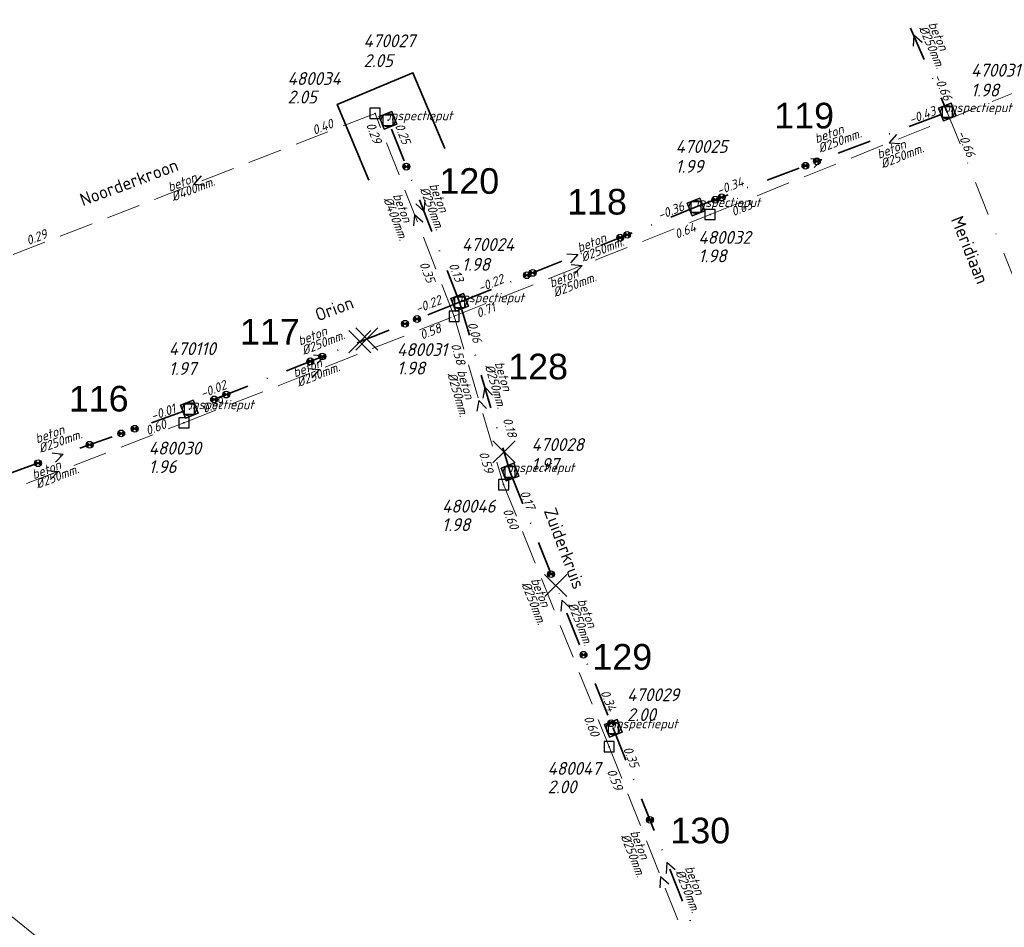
# Model space of a CAD drawing. Header units: metres. Extents: x 152202 to 157341, y 461610 to 468701.
# Tile 111 of 238: x 154754 to 154897, y 464004 to 464137. Entities that reach past the tile are written whole.
import ezdxf
from ezdxf.enums import TextEntityAlignment as Align

# ---------------------------------------------------------------- set-up
doc = ezdxf.new("R2010")
doc.units = ezdxf.units.M
doc.header["$PDMODE"] = 64
doc.header["$PDSIZE"] = 1.5
doc.linetypes.add('RI-HWA', pattern=[7.4, 5, -2.4])
doc.linetypes.add('RI-VWA', pattern=[11, 5, -3, 0, -3])
doc.layers.get('0').update_dxf_attribs({"linetype": 'CONTINUOUS'})
doc.layers.get('DEFPOINTS').update_dxf_attribs({"linetype": 'CONTINUOUS'})
for name, color, linetype, lineweight in [('B-OI-RI-HWA-BOB-T18', 150, 'CONTINUOUS', 18), ('B-OI-RI-HWA-MATERIAAL-T18', 150, 'CONTINUOUS', 18), ('B-OI-RI-HWA-PUTDEKSELHOOGTE-T25', 150, 'CONTINUOUS', 25), ('B-OI-RI-HWA-PUTNUMMER-T25', 150, 'CONTINUOUS', 25), ('B-OI-RI-HWA_DIAMETER-T18', 150, 'CONTINUOUS', 18), ('B-OI-RI-HWA_RIOOLPUT-S', 150, 'CONTINUOUS', 25), ('B-OI-RI-HWA_TRANSPORTLEIDING-G', 150, 'RI-HWA', 18), ('B-OI-RI-STROOMRICHTING-S', 252, 'CONTINUOUS', 25), ('B-OI-RI-VWA-BOB-T18', 34, 'CONTINUOUS', 18), ('B-OI-RI-VWA_TRANSPORTLEIDING-G', 34, 'RI-VWA', 18), ('B-RO-OG-TOPOGRAFIE-T18', 2, 'CONTINUOUS', 18), ('N-OI-RI-STROOMRICHTING-S', 252, 'CONTINUOUS', 25), ('N-OI-RI-T50', 130, 'CONTINUOUS', 50), ('N-OI-RI-VRIJVERVAL_HULPSTUK-S', 210, 'CONTINUOUS', 25), ('N-OI-RI-VRIJVERVAL_HULPSTUK-S-GESLOTEN', 190, 'CONTINUOUS', 25), ('N-OI-RI-VWA-BOB-T18', 36, 'CONTINUOUS', 18), ('N-OI-RI-VWA-DIAMETER-T18', 36, 'CONTINUOUS', 18), ('N-OI-RI-VWA-MATERIAAL-T18', 36, 'CONTINUOUS', 18), ('N-OI-RI-VWA_PUTDEKSELHOOGTE-T25', 36, 'CONTINUOUS', 25), ('N-OI-RI-VWA_PUTNUMMER-T25', 36, 'CONTINUOUS', 25), ('N-OI-RI-VWA_RIOOLPUT-S', 36, 'CONTINUOUS', 25), ('N-OI-RI-VWA_TRANSPORTLEIDING-G', 36, 'RI-VWA', 35), ('N-RO-KG-GRENS_WERK-G', 7, 'XX-WERKGRENS', 35)]:
    doc.layers.add(name, color=color, linetype=linetype, lineweight=lineweight)
doc.styles.add('ARIAL', font='arial.ttf')
doc.styles.add('NLCS-ISO-M200-T18', font='NLCS-ISO.ttf', dxfattribs={"height": 360})
doc.styles.add('NLCS-ISO-M750-T18_CURSIEF', font='NLCS-ISO.ttf', dxfattribs={"oblique": 15, "height": 1.35})
doc.styles.add('NLCS-ISO-M750-T25_CURSIEF', font='NLCS-ISO.ttf', dxfattribs={"oblique": 15, "height": 1.875})
doc.linetypes.add('XX-WERKGRENS', pattern='A,0,[137,NLCS.SHX,S=0.1,R=0,X=-1.1,Y=-1.35],-6', length=6)

# ---------------------------------------------------------------- blocks, each defined once
blk = doc.blocks.new('ACMAP_ANN_TEMPLATE_vwa-diam')
at = {"style": 'NLCS-ISO-M750-T18_CURSIEF', "oblique": 15}
blk.add_attdef('vwa-diam', (0.3, -1.3), '', height=1.35, dxfattribs=at)
blk = doc.blocks.new('ACMAP_ANN_TEMPLATE_vwa-materiaal')
at = {"style": 'NLCS-ISO-M750-T18_CURSIEF', "oblique": 15}
blk.add_attdef('vwa-mat', (0.3, 0.2), '', height=1.35, dxfattribs=at)
blk = doc.blocks.new('ACMAP_ANN_TEMPLATE_vwa-nap-l')
at = {"style": 'NLCS-ISO-M750-T18_CURSIEF', "oblique": 15}
blk.add_attdef('vwa-nap-l', (3.3, 0.2), '', height=1.35, dxfattribs=at)
blk = doc.blocks.new('ACMAP_ANN_TEMPLATE_vwa-nap-r')
at = {"style": 'NLCS-ISO-M750-T18_CURSIEF', "oblique": 15}
blk.add_attdef('vwa-nap-r', (-5.6, 0.2), '', height=1.35, dxfattribs=at)
blk = doc.blocks.new('ACMAP_ANN_TEMPLATE_type knoop')
at = {"layer": 'DEFPOINTS', "style": 'NLCS-ISO-M750-T18_CURSIEF', "oblique": 15}
blk.add_attdef('type_knoop', (0, 0), '', height=1.35, dxfattribs=at)
blk = doc.blocks.new('ACMAP_ANN_TEMPLATE_vwa-puth')
at = {"style": 'NLCS-ISO-M750-T25_CURSIEF', "oblique": 15}
blk.add_attdef('vwa-puth', (-3, 5), '', height=1.88, dxfattribs=at)
blk = doc.blocks.new('ACMAP_ANN_TEMPLATE_vwa-putnr')
at = {"style": 'NLCS-ISO-M750-T25_CURSIEF', "oblique": 15}
blk.add_attdef('vaw-putnr', (-3, 7.9), '', height=1.88, dxfattribs=at)
blk = doc.blocks.new('ACMAP_ANN_TEMPLATE_hwa-diam')
at = {"style": 'NLCS-ISO-M750-T18_CURSIEF', "oblique": 15}
blk.add_attdef('hwa-diam', (-3.7, -1.3), '', height=1.35, dxfattribs=at)
blk = doc.blocks.new('ACMAP_ANN_TEMPLATE_hwa-materiaal')
at = {"style": 'NLCS-ISO-M750-T18_CURSIEF', "oblique": 15}
blk.add_attdef('hwa-mat', (-3.7, 0.2), '', height=1.35, dxfattribs=at)
blk = doc.blocks.new('ACMAP_ANN_TEMPLATE_hwa-nap-l')
at = {"style": 'NLCS-ISO-M750-T18_CURSIEF', "oblique": 15}
blk.add_attdef('hwa-nap-l', (3.3, 0.2), '', height=1.35, dxfattribs=at)
blk = doc.blocks.new('ACMAP_ANN_TEMPLATE_hwa-nap-r')
at = {"style": 'NLCS-ISO-M750-T18_CURSIEF', "oblique": 15}
blk.add_attdef('hwa-nap-r', (-5.6, 0.2), '', height=1.35, dxfattribs=at)
blk = doc.blocks.new('ACMAP_ANN_TEMPLATE_hwa-puth')
at = {"color": 0, "linetype": 'ByBlock', "style": 'NLCS-ISO-M750-T25_CURSIEF', "oblique": 15}
blk.add_attdef('hwa-puth', (-9, -6.8), '', height=1.88, dxfattribs=at)
blk = doc.blocks.new('ACMAP_ANN_TEMPLATE_hwa-putnr')
at = {"color": 0, "linetype": 'ByBlock', "style": 'NLCS-ISO-M750-T25_CURSIEF', "oblique": 15}
blk.add_attdef('hwa-putnr', (-9, -4.1), '', height=1.88, dxfattribs=at)
blk = doc.blocks.new('SRI-HULP')
h = blk.add_hatch(color=256)
h.dxf.hatch_style = 1
h.paths.add_polyline_path([(-0.71, 0.71, 0.198912), (-1, 0, 0.198912), (-0.71, -0.71), (0, 0)])
h = blk.add_hatch(color=256)
h.dxf.hatch_style = 1
h.paths.add_polyline_path([(1, 0, 0.198912), (0.71, 0.71), (0, 0), (0.71, -0.71, 0.198912)])
for p, q in [((-0.71, 0.71), (0.71, -0.71)), ((-0.71, -0.71), (0.71, 0.71))]:
    blk.add_line(p, q)
blk.add_circle((0, 0), 1)
blk = doc.blocks.new('SRI-HULP-B')
blk.add_line((-5.43, 5.4), (5.4, -5.4))
at = {"flags": 128}
blk.add_lwpolyline([(5.38, 5.42), (0, 0), (-5.4, -5.4)], dxfattribs=at)
blk = doc.blocks.new('B-SRI-PUT_VWA-SO')
at = {"flags": 128}
blk.add_lwpolyline([(-2, 2), (2, 2), (2, -2), (-2, -2)], close=True, dxfattribs=at)
at = {"lineweight": -3, "flags": 128}
blk.add_lwpolyline([(2, -2), (2, 2), (-2, 2), (-2, -2)], close=True, dxfattribs=at)
at = {"lineweight": -3}
blk.add_circle((0, 0), 2, dxfattribs=at)

msp = doc.modelspace()

# ---------------------------------------------------------------- linework, layer by layer
at = {"layer": 'B-OI-RI-HWA_RIOOLPUT-S'}
for p in [(154805.5, 464123.06), (154854.46, 464108.28), (154817.06, 464093.41), (154777.55, 464077.83), (154824.28, 464068.81), (154839.71, 464030.49)]:
    msp.add_point(p, dxfattribs=at)
at = {"layer": 'B-OI-RI-HWA_TRANSPORTLEIDING-G'}
for p, q in [((154854.46, 464108.28), (154906.82, 464129.26)), ((154805.5, 464123.06), (154752.5, 464102.4)), ((154817.06, 464093.41), (154805.5, 464123.06)), ((154817.06, 464093.41), (154854.46, 464108.28)), ((154777.55, 464077.83), (154817.06, 464093.41)), ((154817.06, 464093.41), (154824.28, 464068.81)), ((154740.75, 464063.61), (154777.55, 464077.83)), ((154824.28, 464068.81), (154839.71, 464030.49)), ((154839.71, 464030.49), (154854.78, 463992.45)), ((154735.18, 464019.57), (154783.38, 463980.61))]:
    msp.add_line(p, q, dxfattribs=at)
at = {"layer": 'B-OI-RI-STROOMRICHTING-S'}
for points in [[(154881.71, 464119.97), (154880.64, 464118.77), (154882.24, 464118.64)], [(154780.08, 464113.92), (154779, 464112.73), (154780.6, 464112.58)], [(154812.47, 464107.15), (154811.28, 464108.23), (154811.13, 464106.63)], [(154834.16, 464100.98), (154835.76, 464100.84), (154834.69, 464099.64)], [(154795.7, 464085.76), (154797.3, 464085.62), (154796.23, 464084.42)], [(154821.77, 464079.93), (154820.67, 464081.11), (154820.38, 464079.53)], [(154757.55, 464070.87), (154759.15, 464070.72), (154758.07, 464069.53)], [(154848.44, 464010.4), (154847.24, 464011.47), (154847.11, 464009.87)]]:
    msp.add_lwpolyline(points, dxfattribs=at)
at = {"layer": 'B-OI-RI-VWA_TRANSPORTLEIDING-G'}
msp.add_line((154889.14, 464123.25), (154908.61, 464074.57), dxfattribs=at)
at = {"layer": 'N-OI-RI-STROOMRICHTING-S'}
for points in [[(154885.46, 464133.44), (154884.23, 464134.47), (154884.14, 464132.86)], [(154885.46, 464133.44), (154884.23, 464134.47), (154884.14, 464132.86)], [(154869.17, 464116.48), (154870.78, 464116.32), (154869.68, 464115.13)], [(154869.17, 464116.48), (154870.78, 464116.32), (154869.68, 464115.13)], [(154812.77, 464110.36), (154812.63, 464108.76), (154811.43, 464109.84)], [(154812.77, 464110.36), (154812.63, 464108.76), (154811.43, 464109.84)], [(154833.53, 464102.55), (154835.14, 464102.42), (154834.07, 464101.21)], [(154833.53, 464102.55), (154835.14, 464102.42), (154834.07, 464101.21)], [(154796.5, 464087.78), (154798.1, 464087.65), (154797.03, 464086.45)], [(154796.5, 464087.78), (154798.1, 464087.65), (154797.03, 464086.45)], [(154822.64, 464081.87), (154821.54, 464083.05), (154821.26, 464081.46)], [(154822.64, 464081.87), (154821.54, 464083.05), (154821.26, 464081.46)], [(154758.3, 464073.44), (154759.9, 464073.24), (154758.79, 464072.08)], [(154758.3, 464073.44), (154759.9, 464073.24), (154758.79, 464072.08)], [(154833.97, 464050.84), (154832.77, 464051.91), (154832.64, 464050.31)], [(154833.97, 464050.84), (154832.77, 464051.91), (154832.64, 464050.31)], [(154849.36, 464012.52), (154848.15, 464013.59), (154848.02, 464011.99)], [(154849.36, 464012.52), (154848.15, 464013.59), (154848.02, 464011.99)]]:
    msp.add_lwpolyline(points, dxfattribs=at)
at = {"layer": 'N-OI-RI-VWA_RIOOLPUT-S'}
for p in [(154889.14, 464123.25), (154807.4, 464122.06), (154852.41, 464109.38), (154817.86, 464095.46), (154778.35, 464079.83), (154825.22, 464070.63), (154840.31, 464033.19)]:
    msp.add_point(p, dxfattribs=at)
at = {"layer": 'N-OI-RI-VWA_TRANSPORTLEIDING-G'}
for p, q in [((154879.31, 464145.69), (154889.14, 464123.25)), ((154852.41, 464109.38), (154889.14, 464123.25)), ((154817.86, 464095.46), (154807.4, 464122.06)), ((154817.86, 464095.46), (154852.41, 464109.38)), ((154817.86, 464095.46), (154778.35, 464079.83)), ((154817.86, 464095.46), (154825.22, 464070.63)), ((154741.45, 464066.66), (154778.35, 464079.83)), ((154825.22, 464070.63), (154840.31, 464033.19)), ((154840.31, 464033.19), (154856, 463993.99))]:
    msp.add_line(p, q, dxfattribs=at)
at = {"layer": 'N-RO-KG-GRENS_WERK-G', "ltscale": 0.5, "flags": 128}
msp.add_lwpolyline([(154815.671, 464117.937), (154811.029, 464129.002), (154799.963, 464124.36), (154804.605, 464113.294)], dxfattribs=at)

# ---------------------------------------------------------------- block references
at = {"layer": 'B-OI-RI-HWA-BOB-T18'}
ref = msp.add_blockref('ACMAP_ANN_TEMPLATE_hwa-nap-l', (154793.62, 464118.515), dxfattribs=dict(at, rotation=21.29639969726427))
ref.add_attrib('hwa-nap-l', '0.40', (154796.622, 464119.9), dxfattribs={"layer": '0', "color": 0, "linetype": 'ByBlock', "height": 1.35, "rotation": 21.2964, "style": 'NLCS-ISO-M750-T18_CURSIEF', "oblique": 15})
ref = msp.add_blockref('ACMAP_ANN_TEMPLATE_hwa-nap-r', (154805.994, 464116.117), dxfattribs=dict(at, rotation=291.2999128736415))
ref.add_attrib('hwa-nap-r', '0.29', (154804.146, 464121.407), dxfattribs={"layer": '0', "color": 0, "linetype": 'ByBlock', "height": 1.35, "rotation": 291.29991, "style": 'NLCS-ISO-M750-T18_CURSIEF', "oblique": 15})
ref = msp.add_blockref('ACMAP_ANN_TEMPLATE_hwa-nap-l', (154854.881, 464106.599), dxfattribs=dict(at, rotation=21.83536141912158))
ref.add_attrib('hwa-nap-l', '0.63', (154857.87, 464108.012), dxfattribs={"layer": '0', "color": 0, "linetype": 'ByBlock', "height": 1.35, "rotation": 21.83536, "style": 'NLCS-ISO-M750-T18_CURSIEF', "oblique": 15})
ref = msp.add_blockref('ACMAP_ANN_TEMPLATE_hwa-nap-r', (154854.881, 464106.599), dxfattribs=dict(at, rotation=21.68245099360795))
ref.add_attrib('hwa-nap-r', '0.64', (154849.603, 464104.716), dxfattribs={"layer": '0', "color": 0, "linetype": 'ByBlock', "height": 1.35, "rotation": 21.68245, "style": 'NLCS-ISO-M750-T18_CURSIEF', "oblique": 15})
ref = msp.add_blockref('ACMAP_ANN_TEMPLATE_hwa-nap-r', (154760.105, 464105.623), dxfattribs=dict(at, rotation=21.29639969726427))
ref.add_attrib('hwa-nap-r', '0.29', (154754.815, 464103.776), dxfattribs={"layer": '0', "color": 0, "linetype": 'ByBlock', "height": 1.35, "rotation": 21.2964, "style": 'NLCS-ISO-M750-T18_CURSIEF', "oblique": 15})
ref = msp.add_blockref('ACMAP_ANN_TEMPLATE_hwa-nap-l', (154810.559, 464104.081), dxfattribs=dict(at, rotation=291.2999128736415))
ref.add_attrib('hwa-nap-l', '0.35', (154811.944, 464101.079), dxfattribs={"layer": '0', "color": 0, "linetype": 'ByBlock', "height": 1.35, "rotation": 291.29991, "style": 'NLCS-ISO-M750-T18_CURSIEF', "oblique": 15})
ref = msp.add_blockref('ACMAP_ANN_TEMPLATE_hwa-nap-l', (154817.599, 464091.755), dxfattribs=dict(at, rotation=21.68245099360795))
ref.add_attrib('hwa-nap-l', '0.71', (154820.591, 464093.16), dxfattribs={"layer": '0', "color": 0, "linetype": 'ByBlock', "height": 1.35, "rotation": 21.68245, "style": 'NLCS-ISO-M750-T18_CURSIEF', "oblique": 15})
ref = msp.add_blockref('ACMAP_ANN_TEMPLATE_hwa-nap-r', (154817.64, 464091.837), dxfattribs=dict(at, rotation=21.52083251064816))
ref.add_attrib('hwa-nap-r', '0.58', (154812.357, 464089.969), dxfattribs={"layer": '0', "color": 0, "linetype": 'ByBlock', "height": 1.35, "rotation": 21.52083, "style": 'NLCS-ISO-M750-T18_CURSIEF', "oblique": 15})
ref = msp.add_blockref('ACMAP_ANN_TEMPLATE_hwa-nap-l', (154815.434, 464092.359), dxfattribs=dict(at, rotation=286.3567494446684))
ref.add_attrib('hwa-nap-l', '0.58', (154816.555, 464089.249), dxfattribs={"layer": '0', "color": 0, "linetype": 'ByBlock', "height": 1.35, "rotation": 286.35675, "style": 'NLCS-ISO-M750-T18_CURSIEF', "oblique": 15})
ref = msp.add_blockref('ACMAP_ANN_TEMPLATE_hwa-nap-l', (154777.55, 464077.83), dxfattribs=dict(at, rotation=21.52083251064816))
ref.add_attrib('hwa-nap-l', '0.59', (154780.547, 464079.227), dxfattribs={"layer": '0', "color": 0, "linetype": 'ByBlock', "height": 1.35, "rotation": 21.52083, "style": 'NLCS-ISO-M750-T18_CURSIEF', "oblique": 15})
ref = msp.add_blockref('ACMAP_ANN_TEMPLATE_hwa-nap-r', (154777.55, 464077.83), dxfattribs=dict(at, rotation=21.12718223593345))
ref.add_attrib('hwa-nap-r', '0.60', (154772.254, 464075.998), dxfattribs={"layer": '0', "color": 0, "linetype": 'ByBlock', "height": 1.35, "rotation": 21.12718, "style": 'NLCS-ISO-M750-T18_CURSIEF', "oblique": 15})
ref = msp.add_blockref('ACMAP_ANN_TEMPLATE_hwa-nap-r', (154822.056, 464067.989), dxfattribs=dict(at, rotation=286.3567494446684))
ref.add_attrib('hwa-nap-r', '0.59', (154820.671, 464073.418), dxfattribs={"layer": '0', "color": 0, "linetype": 'ByBlock', "height": 1.35, "rotation": 286.35675, "style": 'NLCS-ISO-M750-T18_CURSIEF', "oblique": 15})
ref = msp.add_blockref('ACMAP_ANN_TEMPLATE_hwa-nap-l', (154822.733, 464067.989), dxfattribs=dict(at, rotation=291.9327625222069))
ref.add_attrib('hwa-nap-l', '0.60', (154824.151, 464065.002), dxfattribs={"layer": '0', "color": 0, "linetype": 'ByBlock', "height": 1.35, "rotation": 291.93276, "style": 'NLCS-ISO-M750-T18_CURSIEF', "oblique": 15})
ref = msp.add_blockref('ACMAP_ANN_TEMPLATE_hwa-nap-r', (154837.87, 464029.451), dxfattribs=dict(at, rotation=291.9327625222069))
ref.add_attrib('hwa-nap-r', '0.60', (154835.964, 464034.72), dxfattribs={"layer": '0', "color": 0, "linetype": 'ByBlock', "height": 1.35, "rotation": 291.93276, "style": 'NLCS-ISO-M750-T18_CURSIEF', "oblique": 15})
ref = msp.add_blockref('ACMAP_ANN_TEMPLATE_hwa-nap-l', (154837.95, 464029.931), dxfattribs=dict(at, rotation=291.6115857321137))
ref.add_attrib('hwa-nap-l', '0.59', (154839.351, 464026.936), dxfattribs={"layer": '0', "color": 0, "linetype": 'ByBlock', "height": 1.35, "rotation": 291.61159, "style": 'NLCS-ISO-M750-T18_CURSIEF', "oblique": 15})
at = {"layer": 'B-OI-RI-HWA-MATERIAAL-T18'}
ref = msp.add_blockref('ACMAP_ANN_TEMPLATE_hwa-materiaal', (154882.66, 464117.578), dxfattribs=dict(at, rotation=21.83536141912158))
ref.add_attrib('hwa-mat', 'beton', (154879.151, 464116.387), dxfattribs={"layer": '0', "color": 0, "linetype": 'ByBlock', "height": 1.35, "rotation": 21.83536, "style": 'NLCS-ISO-M750-T18_CURSIEF', "oblique": 15})
ref = msp.add_blockref('ACMAP_ANN_TEMPLATE_hwa-materiaal', (154779, 464112.73), dxfattribs=dict(at, rotation=21.29639969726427))
ref.add_attrib('hwa-mat', 'beton', (154775.48, 464111.573), dxfattribs={"layer": '0', "color": 0, "linetype": 'ByBlock', "height": 1.35, "rotation": 21.2964, "style": 'NLCS-ISO-M750-T18_CURSIEF', "oblique": 15})
ref = msp.add_blockref('ACMAP_ANN_TEMPLATE_hwa-materiaal', (154809.231, 464107.569), dxfattribs=dict(at, rotation=291.2999128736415))
ref.add_attrib('hwa-mat', 'beton', (154808.074, 464111.089), dxfattribs={"layer": '0', "color": 0, "linetype": 'ByBlock', "height": 1.35, "rotation": 291.29991, "style": 'NLCS-ISO-M750-T18_CURSIEF', "oblique": 15})
ref = msp.add_blockref('ACMAP_ANN_TEMPLATE_hwa-materiaal', (154834.779, 464098.752), dxfattribs=dict(at, rotation=21.68245099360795))
ref.add_attrib('hwa-mat', 'beton', (154831.267, 464097.571), dxfattribs={"layer": '0', "color": 0, "linetype": 'ByBlock', "height": 1.35, "rotation": 21.68245, "style": 'NLCS-ISO-M750-T18_CURSIEF', "oblique": 15})
ref = msp.add_blockref('ACMAP_ANN_TEMPLATE_hwa-materiaal', (154797.305, 464085.62), dxfattribs=dict(at, rotation=21.52083251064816))
ref.add_attrib('hwa-mat', 'beton', (154793.79, 464084.449), dxfattribs={"layer": '0', "color": 0, "linetype": 'ByBlock', "height": 1.35, "rotation": 21.52083, "style": 'NLCS-ISO-M750-T18_CURSIEF', "oblique": 15})
ref = msp.add_blockref('ACMAP_ANN_TEMPLATE_hwa-materiaal', (154818.327, 464081.779), dxfattribs=dict(at, rotation=286.3567494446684))
ref.add_attrib('hwa-mat', 'beton', (154817.477, 464085.385), dxfattribs={"layer": '0', "color": 0, "linetype": 'ByBlock', "height": 1.35, "rotation": 286.35675, "style": 'NLCS-ISO-M750-T18_CURSIEF', "oblique": 15})
ref = msp.add_blockref('ACMAP_ANN_TEMPLATE_hwa-materiaal', (154759.15, 464070.72), dxfattribs=dict(at, rotation=21.12718223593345))
ref.add_attrib('hwa-mat', 'beton', (154755.627, 464069.573), dxfattribs={"layer": '0', "color": 0, "linetype": 'ByBlock', "height": 1.35, "rotation": 21.12718, "style": 'NLCS-ISO-M750-T18_CURSIEF', "oblique": 15})
ref = msp.add_blockref('ACMAP_ANN_TEMPLATE_hwa-materiaal', (154829.435, 464051.355), dxfattribs=dict(at, rotation=291.9327625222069))
ref.add_attrib('hwa-mat', 'beton', (154828.239, 464054.862), dxfattribs={"layer": '0', "color": 0, "linetype": 'ByBlock', "height": 1.35, "rotation": 291.93276, "style": 'NLCS-ISO-M750-T18_CURSIEF', "oblique": 15})
ref = msp.add_blockref('ACMAP_ANN_TEMPLATE_hwa-materiaal', (154843.937, 464014.483), dxfattribs=dict(at, rotation=291.6115857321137))
ref.add_attrib('hwa-mat', 'beton', (154842.76, 464017.997), dxfattribs={"layer": '0', "color": 0, "linetype": 'ByBlock', "height": 1.35, "rotation": 291.61159, "style": 'NLCS-ISO-M750-T18_CURSIEF', "oblique": 15})
at = {"layer": 'B-OI-RI-HWA-PUTDEKSELHOOGTE-T25'}
for p, values in [((154801.703, 464131.31), {'hwa-puth': '2.05'}), ((154861.758, 464108.097), {'hwa-puth': '1.98'}), ((154817.704, 464091.695), {'hwa-puth': '1.98'}), ((154781.412, 464077.294), {'hwa-puth': '1.96'}), ((154824.28, 464068.81), {'hwa-puth': '1.98'}), ((154839.71, 464030.49), {'hwa-puth': '2.00'})]:
    msp.add_blockref('ACMAP_ANN_TEMPLATE_hwa-puth', p, dxfattribs=at).add_auto_attribs(values)
at = {"layer": 'B-OI-RI-HWA-PUTNUMMER-T25'}
for p, values in [((154801.703, 464131.31), {'hwa-putnr': '480034'}), ((154861.758, 464108.097), {'hwa-putnr': '480032'}), ((154817.704, 464091.695), {'hwa-putnr': '480031'}), ((154781.412, 464077.294), {'hwa-putnr': '480030'}), ((154824.28, 464068.81), {'hwa-putnr': '480046'}), ((154839.71, 464030.49), {'hwa-putnr': '480047'})]:
    msp.add_blockref('ACMAP_ANN_TEMPLATE_hwa-putnr', p, dxfattribs=at).add_auto_attribs(values)
at = {"layer": 'B-OI-RI-HWA_DIAMETER-T18'}
ref = msp.add_blockref('ACMAP_ANN_TEMPLATE_hwa-diam', (154882.66, 464117.578), dxfattribs=dict(at, rotation=21.83536141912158))
ref.add_attrib('hwa-diam', '%%c250mm.', (154879.709, 464114.995), dxfattribs={"layer": '0', "color": 0, "linetype": 'ByBlock', "height": 1.35, "rotation": 21.83536, "style": 'NLCS-ISO-M750-T18_CURSIEF', "oblique": 15})
ref = msp.add_blockref('ACMAP_ANN_TEMPLATE_hwa-diam', (154779, 464112.73), dxfattribs=dict(at, rotation=21.29639969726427))
ref.add_attrib('hwa-diam', '%%c400mm.', (154776.025, 464110.175), dxfattribs={"layer": '0', "color": 0, "linetype": 'ByBlock', "height": 1.35, "rotation": 21.2964, "style": 'NLCS-ISO-M750-T18_CURSIEF', "oblique": 15})
ref = msp.add_blockref('ACMAP_ANN_TEMPLATE_hwa-diam', (154809.231, 464107.569), dxfattribs=dict(at, rotation=291.2999128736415))
ref.add_attrib('hwa-diam', '%%c400mm.', (154806.676, 464110.544), dxfattribs={"layer": '0', "color": 0, "linetype": 'ByBlock', "height": 1.35, "rotation": 291.29991, "style": 'NLCS-ISO-M750-T18_CURSIEF', "oblique": 15})
ref = msp.add_blockref('ACMAP_ANN_TEMPLATE_hwa-diam', (154834.779, 464098.752), dxfattribs=dict(at, rotation=21.68245099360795))
ref.add_attrib('hwa-diam', '%%c250mm.', (154831.821, 464096.177), dxfattribs={"layer": '0', "color": 0, "linetype": 'ByBlock', "height": 1.35, "rotation": 21.68245, "style": 'NLCS-ISO-M750-T18_CURSIEF', "oblique": 15})
ref = msp.add_blockref('ACMAP_ANN_TEMPLATE_hwa-diam', (154797.305, 464085.62), dxfattribs=dict(at, rotation=21.52083251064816))
ref.add_attrib('hwa-diam', '%%c250mm.', (154794.34, 464083.053), dxfattribs={"layer": '0', "color": 0, "linetype": 'ByBlock', "height": 1.35, "rotation": 21.52083, "style": 'NLCS-ISO-M750-T18_CURSIEF', "oblique": 15})
ref = msp.add_blockref('ACMAP_ANN_TEMPLATE_hwa-diam', (154818.327, 464081.779), dxfattribs=dict(at, rotation=286.3567494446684))
ref.add_attrib('hwa-diam', '%%c250mm.', (154816.038, 464084.963), dxfattribs={"layer": '0', "color": 0, "linetype": 'ByBlock', "height": 1.35, "rotation": 286.35675, "style": 'NLCS-ISO-M750-T18_CURSIEF', "oblique": 15})
ref = msp.add_blockref('ACMAP_ANN_TEMPLATE_hwa-diam', (154759.15, 464070.72), dxfattribs=dict(at, rotation=21.12718223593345))
ref.add_attrib('hwa-diam', '%%c250mm.', (154756.167, 464068.174), dxfattribs={"layer": '0', "color": 0, "linetype": 'ByBlock', "height": 1.35, "rotation": 21.12718, "style": 'NLCS-ISO-M750-T18_CURSIEF', "oblique": 15})
ref = msp.add_blockref('ACMAP_ANN_TEMPLATE_hwa-diam', (154829.435, 464051.355), dxfattribs=dict(at, rotation=291.9327625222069))
ref.add_attrib('hwa-diam', '%%c250mm.', (154826.847, 464054.301), dxfattribs={"layer": '0', "color": 0, "linetype": 'ByBlock', "height": 1.35, "rotation": 291.93276, "style": 'NLCS-ISO-M750-T18_CURSIEF', "oblique": 15})
ref = msp.add_blockref('ACMAP_ANN_TEMPLATE_hwa-diam', (154843.937, 464014.483), dxfattribs=dict(at, rotation=291.6115857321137))
ref.add_attrib('hwa-diam', '%%c250mm.', (154841.365, 464017.444), dxfattribs={"layer": '0', "color": 0, "linetype": 'ByBlock', "height": 1.35, "rotation": 291.61159, "style": 'NLCS-ISO-M750-T18_CURSIEF', "oblique": 15})
at = {"layer": 'B-OI-RI-VWA-BOB-T18'}
ref = msp.add_blockref('ACMAP_ANN_TEMPLATE_vwa-nap-l', (154889.14, 464123.25), dxfattribs=dict(at, rotation=291.7993801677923))
ref.add_attrib('vwa-nap-l', '-0.66', (154890.551, 464120.26), dxfattribs={"layer": '0', "color": 0, "linetype": 'ByBlock', "height": 1.35, "rotation": 291.79938, "style": 'NLCS-ISO-M750-T18_CURSIEF', "oblique": 15})
at = {"layer": 'DEFPOINTS'}
for p in [(154889.14, 464123.25), (154807.4, 464122.06), (154852.41, 464109.38), (154817.86, 464095.46), (154778.35, 464079.83), (154825.22, 464070.63), (154840.31, 464033.19)]:
    msp.add_blockref('ACMAP_ANN_TEMPLATE_type knoop', p, dxfattribs=at).add_auto_attribs({'type_knoop': 'inspectieput'})
at = {"layer": 'DEFPOINTS', "xscale": 0.5, "yscale": 0.5, "zscale": 0.5}
msp.add_blockref('SRI-HULP', (154840.016, 464033.938), dxfattribs=at)
at = {"layer": 'N-OI-RI-VRIJVERVAL_HULPSTUK-S', "xscale": 0.5, "yscale": 0.5, "zscale": 0.5}
for p in [(154810.062, 464115.281), (154868.406, 464115.406), (154870.078, 464116.062), (154855.219, 464110.438), (154856.156, 464110.781), (154841.328, 464104.906), (154842.344, 464105.312), (154827.688, 464099.406), (154828.531, 464099.75), (154809.875, 464092.312), (154811.625, 464093), (154797.781, 464087.531), (154796.016, 464086.812), (154783.75, 464081.969), (154781.969, 464081.25), (154768.391, 464076.281), (154770.359, 464076.969), (154763.766, 464074.625), (154756.234, 464071.938), (154831.219, 464055.719), (154835.969, 464043.938), (154845.672, 464019.812)]:
    msp.add_blockref('SRI-HULP', p, dxfattribs=at)
at = {"layer": 'N-OI-RI-VRIJVERVAL_HULPSTUK-S-GESLOTEN', "xscale": 0.3, "yscale": 0.3, "zscale": 0.3}
for p in [(154803.266, 464089.688), (154804.297, 464090.094), (154824.344, 464073.594), (154831.906, 464054.062)]:
    msp.add_blockref('SRI-HULP-B', p, dxfattribs=at)
at = {"layer": 'N-OI-RI-VWA-BOB-T18'}
for name, p, rotation, values in [('ACMAP_ANN_TEMPLATE_vwa-nap-r', (154889.14, 464123.25), 293.656160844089, {'vwa-nap-r': '-0.66'}), ('ACMAP_ANN_TEMPLATE_vwa-nap-r', (154889.14, 464123.25), 20.68756309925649, {'vwa-nap-r': '-0.43'}), ('ACMAP_ANN_TEMPLATE_vwa-nap-r', (154810.228, 464115.996), 291.4663938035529, {'vwa-nap-r': '0.25'}), ('ACMAP_ANN_TEMPLATE_vwa-nap-l', (154852.721, 464109.735), 20.68756309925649, {'vwa-nap-l': '-0.34'}), ('ACMAP_ANN_TEMPLATE_vwa-nap-r', (154852.41, 464109.38), 21.9442273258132, {'vwa-nap-r': '-0.36'}), ('ACMAP_ANN_TEMPLATE_vwa-nap-l', (154814.846, 464103.91), 291.4663938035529, {'vwa-nap-l': '0.13'}), ('ACMAP_ANN_TEMPLATE_vwa-nap-l', (154817.86, 464095.46), 21.9442273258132, {'vwa-nap-l': '-0.22'}), ('ACMAP_ANN_TEMPLATE_vwa-nap-l', (154808.719, 464092.416), 21.58355586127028, {'vwa-nap-l': '-0.22'}), ('ACMAP_ANN_TEMPLATE_vwa-nap-l', (154817.86, 464095.46), 286.5106464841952, {'vwa-nap-l': '0.06'}), ('ACMAP_ANN_TEMPLATE_vwa-nap-r', (154785.561, 464083.273), 21.58355586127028, {'vwa-nap-r': '-0.02'}), ('ACMAP_ANN_TEMPLATE_vwa-nap-r', (154778.35, 464079.83), 19.64201962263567, {'vwa-nap-r': '-0.01'}), ('ACMAP_ANN_TEMPLATE_vwa-nap-r', (154825.55, 464072.94), 286.5106464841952, {'vwa-nap-r': '0.18'}), ('ACMAP_ANN_TEMPLATE_vwa-nap-l', (154825.22, 464070.63), 291.9516464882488, {'vwa-nap-l': '0.17'}), ('ACMAP_ANN_TEMPLATE_vwa-nap-r', (154840.31, 464033.19), 291.9516464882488, {'vwa-nap-r': '0.34'}), ('ACMAP_ANN_TEMPLATE_vwa-nap-l', (154840.31, 464033.19), 291.8140086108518, {'vwa-nap-l': '0.35'})]:
    msp.add_blockref(name, p, dxfattribs=dict(at, rotation=rotation)).add_auto_attribs(values)
at = {"layer": 'N-OI-RI-VWA-DIAMETER-T18'}
for p, rotation in [((154886.019, 464136.317), 293.656160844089), ((154869.811, 464118.378), 20.68756309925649), ((154813.097, 464112.758), 291.4663938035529), ((154835.135, 464102.42), 21.9442273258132), ((154794.322, 464088.813), 21.58355586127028), ((154822.693, 464086.804), 286.5106464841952), ((154755.866, 464074.533), 19.64201962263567), ((154834.749, 464052.034), 291.9516464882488), ((154850.457, 464012.993), 291.8140086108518)]:
    msp.add_blockref('ACMAP_ANN_TEMPLATE_vwa-diam', p, dxfattribs=dict(at, rotation=rotation)).add_auto_attribs({'vwa-diam': '%%c250mm.'})
at = {"layer": 'N-OI-RI-VWA-MATERIAAL-T18'}
for p, rotation in [((154886.019, 464136.317), 293.656160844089), ((154869.811, 464118.378), 20.68756309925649), ((154813.097, 464112.758), 291.4663938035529), ((154835.135, 464102.42), 21.9442273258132), ((154794.322, 464088.813), 21.58355586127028), ((154822.693, 464086.804), 286.5106464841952), ((154755.866, 464074.533), 19.64201962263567), ((154834.749, 464052.034), 291.9516464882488), ((154850.457, 464012.993), 291.8140086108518)]:
    msp.add_blockref('ACMAP_ANN_TEMPLATE_vwa-materiaal', p, dxfattribs=dict(at, rotation=rotation)).add_auto_attribs({'vwa-mat': 'beton'})
at = {"layer": 'N-OI-RI-VWA_PUTDEKSELHOOGTE-T25'}
for p, values in [((154806.811, 464124.827), {'vwa-puth': '2.05'}), ((154895.597, 464120.529), {'vwa-puth': '1.98'}), ((154852.41, 464109.38), {'vwa-puth': '1.99'}), ((154821.181, 464095.052), {'vwa-puth': '1.98'}), ((154778.35, 464079.83), {'vwa-puth': '1.97'}), ((154831.356, 464065.817), {'vwa-puth': '1.97'}), ((154845.327, 464029.251), {'vwa-puth': '2.00'})]:
    msp.add_blockref('ACMAP_ANN_TEMPLATE_vwa-puth', p, dxfattribs=at).add_auto_attribs(values)
at = {"layer": 'N-OI-RI-VWA_PUTNUMMER-T25'}
for p, values in [((154806.811, 464124.827), {'vaw-putnr': '470027'}), ((154895.597, 464120.529), {'vaw-putnr': '470031'}), ((154852.41, 464109.38), {'vaw-putnr': '470025'}), ((154821.181, 464095.052), {'vaw-putnr': '470024'}), ((154778.35, 464079.83), {'vaw-putnr': '470110'}), ((154831.356, 464065.817), {'vaw-putnr': '470028'}), ((154845.327, 464029.251), {'vaw-putnr': '470029'})]:
    msp.add_blockref('ACMAP_ANN_TEMPLATE_vwa-putnr', p, dxfattribs=at).add_auto_attribs(values)
at = {"layer": 'N-OI-RI-VWA_RIOOLPUT-S', "xscale": 0.5, "yscale": 0.5, "zscale": 0.5, "rotation": 111.3684369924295}
for p in [(154889.14, 464123.25), (154807.4, 464122.06), (154852.41, 464109.38), (154817.86, 464095.46), (154778.35, 464079.83), (154825.22, 464070.63), (154840.31, 464033.19)]:
    msp.add_blockref('B-SRI-PUT_VWA-SO', p, dxfattribs=at)

# ---------------------------------------------------------------- texts
at = {"layer": 'B-RO-OG-TOPOGRAFIE-T18', "style": 'NLCS-ISO-M200-T18'}
for s, rotation, p in [('Noorderkroon', 20.5, (154769.527, 464112.985)), ('Meridiaan', 292, (154892.443, 464103.108)), ('Orion', 20.5, (154799.529, 464094.524)), ('Zuiderkruis', 290.6, (154833.201, 464059.496))]:
    msp.add_text(s, height=1.875, rotation=rotation, dxfattribs=at).set_placement(p, align=Align.MIDDLE)
at = {"layer": 'N-OI-RI-T50', "style": 'ARIAL'}
for s, p in [('119', (154863.845, 464120.862)), ('120', (154814.902, 464111.303)), ('118', (154833.569, 464108.274)), ('117', (154785.75, 464089.275)), ('128', (154824.957, 464084.181)), ('116', (154760.727, 464079.49)), ('129', (154837.262, 464041.762)), ('130', (154848.664, 464016.376))]:
    msp.add_text(s, height=3.75, dxfattribs=at).set_placement(p)

doc.saveas('drawing.dxf')
